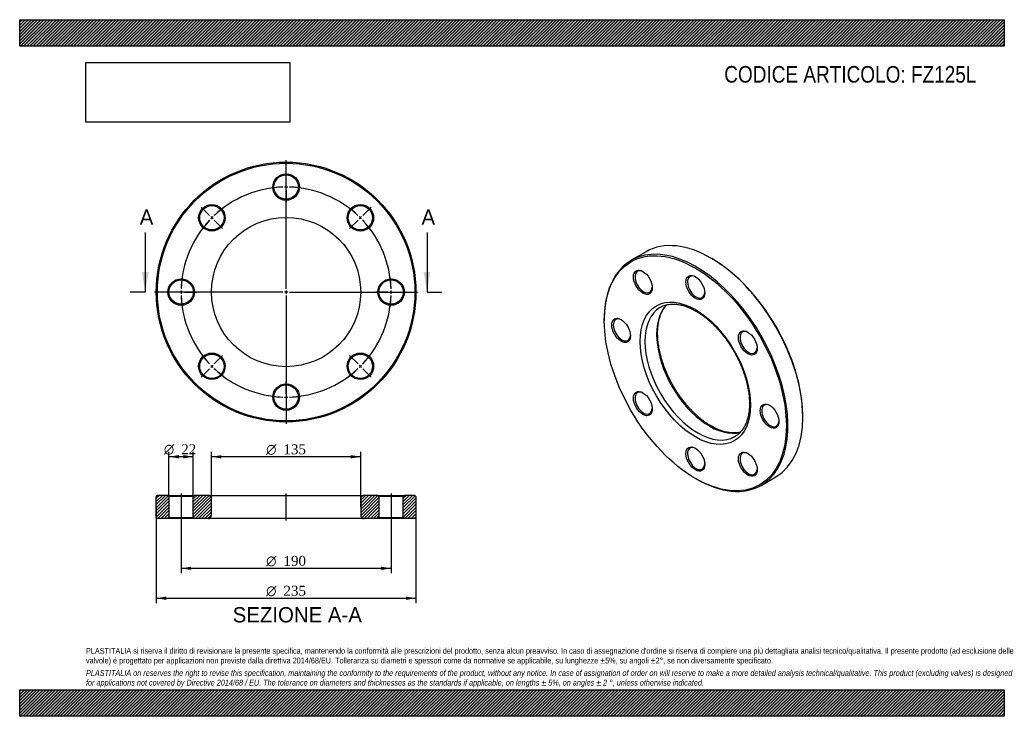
# Model space of a CAD drawing. Header units: millimetres. Extents: x 0 to 891, y 0 to 630.
import ezdxf
from ezdxf.enums import TextEntityAlignment as Align
from ezdxf.lldxf.tags import DXFTag

# ---------------------------------------------------------------- set-up
doc = ezdxf.new("R2010")
doc.units = ezdxf.units.MM
doc.header["$LTSCALE"] = 3
for name, color, linetype in [('Default', 7, 'Continuous'), ('DV2_Default', 7, 'Continuous'), ('DV3_Default', 7, 'Continuous'), ('FZ125L', 7, 'Continuous')]:
    doc.layers.add(name, color=color, linetype=linetype)
doc.styles.add('SEACAD_Solid_Edge_ANSI', font='seans.ttf')
doc.styles.add('SEACAD_Solid_Edge_ANSI1_Symbols', font='semeca1.ttf')
doc.styles.add('SEACAD_Times_New_Roman', font='times.ttf')
tags = doc.linetypes.add('CENTER2', pattern=[28.575, 19.05, -3.175, 3.175, -3.175]).pattern_tags.tags
tags[10:11] = [DXFTag(74, 4), DXFTag(75, 0), DXFTag(340, '0'), DXFTag(46, 0.0), DXFTag(50, 0.0), DXFTag(44, 0.0), DXFTag(45, 0.0)]
tags[8:9] = [DXFTag(74, 4), DXFTag(75, 0), DXFTag(340, '0'), DXFTag(46, 0.0), DXFTag(50, 0.0), DXFTag(44, 0.0), DXFTag(45, 0.0)]
tags[6:7] = [DXFTag(74, 4), DXFTag(75, 0), DXFTag(340, '0'), DXFTag(46, 0.0), DXFTag(50, 0.0), DXFTag(44, 0.0), DXFTag(45, 0.0)]
tags[4:5] = [DXFTag(74, 4), DXFTag(75, 0), DXFTag(340, '0'), DXFTag(46, 0.0), DXFTag(50, 0.0), DXFTag(44, 0.0), DXFTag(45, 0.0)]
picture_1 = doc.add_image_def('image1.jpg', size_in_pixel=(4302, 1260))

# ---------------------------------------------------------------- blocks, each defined once
blk = doc.blocks.new('SE')
at = {"layer": 'FZ125L', "color": 7, "linetype": 'Continuous'}
for p, q in [((566.8, 420.15), (553.37, 412.39)), ((626.26, 413.92), (625.55, 414.33)), ((529.03, 358.6), (529.03, 357.79)), ((708.64, 270.42), (708.64, 271.24)), ((611.41, 215.1), (612.12, 214.7)), ((670.87, 208.88), (684.3, 216.63))]:
    blk.add_line(p, q, dxfattribs=at)
for centre, major_axis, start_param, end_param in [((625.55, 318.39), (-58.75, 101.76), 3.141593, 6.283185), ((612.12, 310.63), (58.75, -101.76), 0, 3.926991), ((626.26, 318.8), (58.25, -100.89), 0.785398, 2.356194), ((564.62, 392.91), (-5.5, 9.53), 0, 3.882511), ((564.62, 392.91), (-5.5, 9.53), 5.542267, 6.283185), ((612.12, 388.2), (-5.5, 9.53), 0, 3.882511), ((612.12, 388.2), (-5.5, 9.53), 5.542267, 6.283185), ((613.53, 311.45), (-33.75, 58.46), 0.003279, 3.141593), ((624.14, 317.58), (33.75, -58.46), 3.303126, 6.123134), ((613.53, 311.45), (-33.75, 58.46), 0, 0.003279), ((544.94, 349.42), (-5.5, 9.53), 0, 3.882511), ((544.94, 349.42), (-5.5, 9.53), 5.542267, 6.283185), ((659.62, 338.06), (-5.5, 9.53), 0, 3.882511), ((659.62, 338.06), (-5.5, 9.53), 5.542267, 6.283185), ((564.62, 283.21), (-5.5, 9.53), 0, 3.882511), ((564.62, 283.21), (-5.5, 9.53), 5.542267, 6.283185), ((679.29, 271.85), (-5.5, 9.53), 0, 3.882511), ((679.29, 271.85), (-5.5, 9.53), 5.542267, 6.283185), ((613.53, 311.45), (-33.75, 58.46), 3.141593, 3.143774), ((612.12, 233.07), (-5.5, 9.53), 0, 3.882511), ((612.12, 233.07), (-5.5, 9.53), 5.542267, 6.283185), ((659.62, 228.36), (-5.5, 9.53), 0, 3.882511), ((659.62, 228.36), (-5.5, 9.53), 5.542267, 6.283185), ((612.12, 310.63), (58.75, -101.76), 5.497787, 6.283185)]:
    blk.add_ellipse(centre, major_axis=major_axis, ratio=0.57735, start_param=start_param, end_param=end_param, dxfattribs=at)
for centre, major_axis in [((611.41, 310.23), (-58.25, 100.89)), ((563.91, 392.5), (6, -10.39)), ((611.41, 387.79), (6, -10.39)), ((611.41, 310.23), (35.25, -61.05)), ((544.24, 349.01), (6, -10.39)), ((658.91, 337.65), (6, -10.39)), ((563.91, 282.8), (6, -10.39)), ((678.59, 271.44), (6, -10.39)), ((611.41, 232.66), (6, -10.39)), ((658.91, 227.95), (6, -10.39))]:
    blk.add_ellipse(centre, major_axis=major_axis, ratio=0.57735, dxfattribs=at)
for points, knots in [([(625.64, 262.61), (625.21, 262.86), (624.16, 263.47), (622.25, 264.68), (620.06, 266.19), (617.85, 267.83), (615.65, 269.57), (613.48, 271.43), (611.32, 273.38), (609.2, 275.44), (607.1, 277.59), (605.05, 279.84), (603.04, 282.17), (601.07, 284.57), (599.16, 287.06), (597.3, 289.61), (595.5, 292.23), (593.77, 294.91), (592.11, 297.63), (590.52, 300.4), (589.01, 303.22), (587.57, 306.06), (586.22, 308.93), (584.96, 311.82), (583.78, 314.72), (582.7, 317.63), (581.71, 320.54), (580.81, 323.44), (580.02, 326.32), (579.32, 329.19), (578.72, 332.03), (578.23, 334.83), (577.84, 337.59), (577.55, 340.31), (577.36, 342.97), (577.28, 345.58), (577.3, 348.12), (577.42, 350.58), (577.64, 352.98), (577.96, 355.28), (578.39, 357.51), (578.9, 359.64), (579.52, 361.68), (580.22, 363.61), (581.02, 365.45), (581.91, 367.18), (582.89, 368.8), (583.95, 370.32), (584.85, 371.42), (585.4, 372.02), (585.55, 372.17)], [0, 0, 0, 0, 0.010332, 0.0300391, 0.0497552, 0.0694799, 0.0892143, 0.1089591, 0.1287142, 0.1484794, 0.1682543, 0.1880382, 0.2078301, 0.2276293, 0.2474348, 0.2672455, 0.2870604, 0.3068784, 0.3266985, 0.3465196, 0.3663406, 0.38616, 0.4059768, 0.4257899, 0.4455982, 0.4654006, 0.485196, 0.5049835, 0.524762, 0.5445306, 0.5642884, 0.5840349, 0.6037695, 0.623492, 0.6432025, 0.6629018, 0.6825911, 0.7022725, 0.7219495, 0.7416256, 0.7613057, 0.7809976, 0.800711, 0.8204583, 0.8402546, 0.8601176, 0.8800672, 0.9001238, 0.9203068, 0.9276078, 0.9276078, 0.9276078, 0.9276078]), ([(579.69, 369.84), (579.79, 369.9), (580.34, 370.25), (581.52, 370.83), (583.15, 371.49), (584.86, 372.03), (586.63, 372.43), (588.47, 372.69), (590.35, 372.82), (592.28, 372.81), (594.26, 372.67), (596.28, 372.4), (598.34, 372), (600.44, 371.46), (602.56, 370.8), (604.71, 370.01), (606.89, 369.08), (609.08, 368.04), (611.28, 366.86), (613.5, 365.57), (615.71, 364.15), (617.92, 362.61), (620.13, 360.97), (622.32, 359.21), (624.49, 357.34), (626.64, 355.37), (628.76, 353.3), (630.85, 351.13), (632.9, 348.88), (634.91, 346.54), (636.87, 344.12), (638.77, 341.62), (640.62, 339.06), (642.41, 336.43), (644.13, 333.75), (645.79, 331.02), (647.37, 328.24), (648.87, 325.42), (650.29, 322.57), (651.63, 319.7), (652.88, 316.81), (654.05, 313.91), (655.12, 311), (656.09, 308.09), (656.98, 305.19), (657.76, 302.31), (658.44, 299.45), (659.03, 296.61), (659.51, 293.81), (659.88, 291.06), (660.16, 288.35), (660.33, 285.69), (660.4, 283.1), (660.37, 280.57), (660.23, 278.11), (659.99, 275.73), (659.66, 273.43), (659.22, 271.22), (658.69, 269.1), (658.07, 267.08), (657.35, 265.15), (656.54, 263.33), (655.64, 261.62), (654.65, 260.01), (653.57, 258.51), (652.41, 257.12), (651.16, 255.85), (649.83, 254.71), (648.53, 253.75), (647.74, 253.28), (647.34, 253.05)], [0, 0, 0, 0, 0.002783, 0.018385, 0.033983, 0.049529, 0.064991, 0.080351, 0.095603, 0.110752, 0.125812, 0.140796, 0.15572, 0.170598, 0.185443, 0.200265, 0.215073, 0.229873, 0.244671, 0.259469, 0.27427, 0.289077, 0.30389, 0.31871, 0.333538, 0.348374, 0.363218, 0.378068, 0.392926, 0.407789, 0.422658, 0.437531, 0.452408, 0.467288, 0.482171, 0.497055, 0.511939, 0.526823, 0.541706, 0.556587, 0.571465, 0.586339, 0.601209, 0.616074, 0.630932, 0.645783, 0.660627, 0.675463, 0.69029, 0.705109, 0.719918, 0.734718, 0.74951, 0.764294, 0.779073, 0.793849, 0.808625, 0.823405, 0.838194, 0.853, 0.867834, 0.882705, 0.897629, 0.91262, 0.927694, 0.942864, 0.958141, 0.973527, 0.989012, 1, 1, 1, 1]), ([(652.13, 256.85), (651.68, 256.75), (650.64, 256.54), (648.95, 256.31), (647.06, 256.2), (645.12, 256.23), (643.14, 256.38), (641.11, 256.67), (639.05, 257.09), (636.95, 257.65), (634.82, 258.33), (632.66, 259.14), (630.48, 260.08), (628.35, 261.12), (626.68, 262.02), (625.85, 262.49), (625.64, 262.61)], [0.2233186, 0.2233186, 0.2233186, 0.2233186, 0.2700181, 0.3313685, 0.3922896, 0.4528077, 0.5129727, 0.5728447, 0.6324848, 0.6919491, 0.7512869, 0.8105388, 0.8697378, 0.9289095, 0.9849223, 1, 1, 1, 1])]:
    blk.add_open_spline(points, degree=3, knots=knots, dxfattribs=at)
blk = doc.blocks.new('SE1')
at = {"layer": 'Default', "color": 7, "linetype": 'CENTER2'}
for start, end in [(91.80934, 133.19066), (46.80934, 88.19066), (136.80934, 178.19066), (1.80934, 43.19066), (181.80934, 223.19066), (316.80934, 358.19066), (226.80934, 268.19066), (271.80934, 313.19066)]:
    blk.add_arc((241.1, 383.69), 95, start, end, dxfattribs=at)
at = {"layer": 'DV2_Default', "color": 7, "linetype": 'CENTER2'}
for p, q in [((241.1, 386.69), (241.1, 502.94)), ((241.1, 481.69), (241.1, 492.44)), ((241.1, 477.19), (241.1, 480.19)), ((241.1, 475.69), (241.1, 464.94)), ((171.8, 452.99), (164.2, 460.59)), ((310.39, 452.99), (317.99, 460.59)), ((174.98, 449.81), (172.86, 451.93)), ((176.04, 448.74), (183.64, 441.14)), ((306.15, 448.74), (298.55, 441.14)), ((307.21, 449.81), (309.33, 451.93)), ((238.1, 383.69), (121.85, 383.69)), ((143.1, 383.69), (132.35, 383.69)), ((147.6, 383.69), (144.6, 383.69)), ((149.1, 383.69), (159.85, 383.69)), ((242.6, 383.69), (239.6, 383.69)), ((241.1, 385.19), (241.1, 382.19)), ((244.1, 383.69), (360.35, 383.69)), ((333.1, 383.69), (322.35, 383.69)), ((333.1, 383.69), (323.35, 383.69)), ((334.6, 383.69), (337.6, 383.69)), ((334.6, 383.69), (337.6, 383.69)), ((339.1, 383.69), (348.85, 383.69)), ((339.1, 383.69), (349.85, 383.69)), ((241.1, 380.69), (241.1, 264.44)), ((176.04, 318.64), (183.64, 326.24)), ((306.15, 318.64), (298.55, 326.24)), ((171.8, 314.39), (164.2, 306.79)), ((174.98, 317.58), (172.86, 315.45)), ((307.21, 317.58), (309.33, 315.45)), ((310.39, 314.39), (317.99, 306.79)), ((241.1, 291.69), (241.1, 302.44)), ((241.1, 290.19), (241.1, 287.19)), ((241.1, 285.69), (241.1, 274.94))]:
    blk.add_line(p, q, dxfattribs=at)
for start, end in [(91.80934, 98.29281), (89.09533, 90.90467), (81.70719, 88.19066), (126.70719, 133.19066), (46.80934, 53.29281), (136.80934, 143.29281), (134.09533, 135.90467), (44.09533, 45.90467), (36.70719, 43.19066), (171.70719, 178.19066), (1.80934, 8.29281), (1.80934, 7.6897), (179.09533, 180.90467), (359.09533, 0.90467), (359.09533, 0.90467), (181.80934, 188.29281), (351.70719, 358.19066), (352.3103, 358.19066), (216.70719, 223.19066), (316.80934, 323.29281), (224.09533, 225.90467), (226.80934, 233.29281), (306.70719, 313.19066), (314.09533, 315.90467), (261.70719, 268.19066), (269.09533, 270.90467), (271.80934, 278.29281)]:
    blk.add_arc((241.1, 383.69), 95, start, end, dxfattribs=at)
at = {"layer": 'FZ125L', "color": 7, "linetype": 'Continuous'}
for centre, radius in [((241.1, 383.69), 117.5), ((241.1, 383.69), 116.5), ((241.1, 478.69), 12), ((241.1, 478.69), 11), ((173.92, 450.87), 12), ((173.92, 450.87), 11), ((308.27, 450.87), 12), ((308.27, 450.87), 11), ((241.1, 383.69), 67.5), ((146.1, 383.69), 12), ((146.1, 383.69), 11), ((336.1, 383.69), 12), ((336.1, 383.69), 11), ((173.92, 316.52), 12), ((173.92, 316.52), 11), ((308.27, 316.52), 12), ((308.27, 316.52), 11), ((241.1, 288.69), 12), ((241.1, 288.69), 11)]:
    blk.add_circle(centre, radius, dxfattribs=at)
blk = doc.blocks.new('SE3')
at = {"color": 7, "linetype": 'Continuous', "style": 'SEACAD_Solid_Edge_ANSI'}
blk.add_text('A', height=13.8, dxfattribs=at).set_placement((108.62, 458.39), align=Align.TOP_LEFT)
blk = doc.blocks.new('SE4')
at = {"color": 7, "linetype": 'Continuous', "style": 'SEACAD_Solid_Edge_ANSI'}
blk.add_text('A', height=13.8, dxfattribs=at).set_placement((363.62, 458.39), align=Align.TOP_LEFT)
blk = doc.blocks.new('SEANNOT_GROUP')
at = {"linetype": 'Continuous'}
blk.add_hatch(color=7, dxfattribs=at).paths.add_polyline_path([(110.6, 401.69), (113.6, 383.69), (116.6, 401.69)])
at = {"color": 7, "linetype": 'Continuous'}
blk.add_lwpolyline([(113.6, 437.69), (113.6, 383.69)], dxfattribs=at)
blk = doc.blocks.new('SEANNOT_GROUP1')
at = {"linetype": 'Continuous'}
blk.add_hatch(color=7, dxfattribs=at).paths.add_polyline_path([(365.6, 401.69), (368.6, 383.69), (371.6, 401.69)])
at = {"color": 7, "linetype": 'Continuous'}
blk.add_lwpolyline([(368.6, 437.69), (368.6, 383.69)], dxfattribs=at)
blk = doc.blocks.new('SE2')
at = {"layer": 'Default', "color": 7, "linetype": 'CENTER2'}
for p, q in [((113.6, 383.69), (100.1, 383.69)), ((368.6, 383.69), (382.1, 383.69))]:
    blk.add_line(p, q, dxfattribs=at)
at = {"layer": 'Default'}
for name in ['SE3', 'SE4', 'SEANNOT_GROUP', 'SEANNOT_GROUP1']:
    blk.add_blockref(name, (0, 0), dxfattribs=at)
blk = doc.blocks.new('SE5')
at = {"layer": 'FZ125L', "linetype": 'Continuous'}
h = blk.add_hatch(dxfattribs=at)
h.set_pattern_fill('LINE', scale=0.62992, angle=45, style=0)
h.paths.add_polyline_path([(134.1, 199.79), (124.6, 199.79), (123.6, 198.79), (123.6, 179.79), (124.6, 178.79), (134.1, 178.79), (135.1, 179.79), (135.1, 198.79)])
h = blk.add_hatch(dxfattribs=at)
h.set_pattern_fill('LINE', scale=0.62992, angle=45, style=0)
edge = h.paths.add_edge_path()
edge.add_line((158.1, 178.79), (170.6, 178.79))
edge.add_arc((170.6, 181.79), 3, 270, 360)
edge.add_line((173.6, 181.79), (173.6, 196.79))
edge.add_arc((170.6, 196.79), 3, 0, 90)
edge.add_line((170.6, 199.79), (158.1, 199.79))
edge.add_line((158.1, 199.79), (157.1, 198.79))
edge.add_line((157.1, 198.79), (157.1, 179.79))
edge.add_line((157.1, 179.79), (158.1, 178.79))
h = blk.add_hatch(dxfattribs=at)
h.set_pattern_fill('LINE', scale=0.62992, angle=45, style=0)
edge = h.paths.add_edge_path()
edge.add_line((325.1, 179.79), (325.1, 198.79))
edge.add_line((325.1, 198.79), (324.1, 199.79))
edge.add_line((324.1, 199.79), (311.6, 199.79))
edge.add_arc((311.6, 196.79), 3, 90, 180)
edge.add_line((308.6, 196.79), (308.6, 181.79))
edge.add_arc((311.6, 181.79), 3, 180, 270)
edge.add_line((311.6, 178.79), (324.1, 178.79))
edge.add_line((324.1, 178.79), (325.1, 179.79))
h = blk.add_hatch(dxfattribs=at)
h.set_pattern_fill('LINE', scale=0.62992, angle=45, style=0)
h.paths.add_polyline_path([(347.1, 198.79), (347.1, 179.79), (348.1, 178.79), (357.6, 178.79), (358.6, 179.79), (358.6, 198.79), (357.6, 199.79), (348.1, 199.79)])
at = {"layer": 'DV3_Default', "color": 7, "linetype": 'CENTER2'}
for p, q in [((146.1, 201.54), (146.1, 177.04)), ((241.1, 177.04), (241.1, 201.54)), ((336.1, 201.54), (336.1, 177.04))]:
    blk.add_line(p, q, dxfattribs=at)
at = {"layer": 'FZ125L', "color": 7, "linetype": 'Continuous'}
for p, q in [((124.6, 199.79), (123.6, 198.79)), ((123.6, 179.79), (123.6, 198.79)), ((134.1, 199.79), (124.6, 199.79)), ((134.1, 199.79), (158.1, 199.79)), ((134.1, 199.79), (135.1, 198.79)), ((157.1, 198.79), (135.1, 198.79)), ((135.1, 198.79), (135.1, 179.79)), ((157.1, 198.79), (158.1, 199.79)), ((157.1, 179.79), (157.1, 198.79)), ((170.6, 199.79), (158.1, 199.79)), ((170.6, 199.79), (311.6, 199.79)), ((173.6, 181.79), (173.6, 196.79)), ((308.6, 196.79), (308.6, 181.79)), ((324.1, 199.79), (311.6, 199.79)), ((324.1, 199.79), (348.1, 199.79)), ((324.1, 199.79), (325.1, 198.79)), ((347.1, 198.79), (325.1, 198.79)), ((325.1, 198.79), (325.1, 179.79)), ((347.1, 198.79), (348.1, 199.79)), ((347.1, 179.79), (347.1, 198.79)), ((357.6, 199.79), (348.1, 199.79)), ((358.6, 198.79), (357.6, 199.79)), ((358.6, 198.79), (358.6, 179.79)), ((123.6, 179.79), (124.6, 178.79)), ((134.1, 178.79), (124.6, 178.79)), ((135.1, 179.79), (134.1, 178.79)), ((158.1, 178.79), (134.1, 178.79)), ((135.1, 179.79), (157.1, 179.79)), ((158.1, 178.79), (157.1, 179.79)), ((170.6, 178.79), (158.1, 178.79)), ((311.6, 178.79), (170.6, 178.79)), ((324.1, 178.79), (311.6, 178.79)), ((325.1, 179.79), (324.1, 178.79)), ((348.1, 178.79), (324.1, 178.79)), ((325.1, 179.79), (347.1, 179.79)), ((348.1, 178.79), (347.1, 179.79)), ((357.6, 178.79), (348.1, 178.79)), ((357.6, 178.79), (358.6, 179.79))]:
    blk.add_line(p, q, dxfattribs=at)
for centre, start, end in [((170.6, 196.79), 0, 90), ((311.6, 196.79), 90, 180), ((170.6, 181.79), 270, 0), ((311.6, 181.79), 180, 270)]:
    blk.add_arc(centre, 3, start, end, dxfattribs=at)
blk = doc.blocks.new('GDimGGroup')
at = {"layer": 'Default', "linetype": 'Continuous'}
for points in [[(144.1, 236.27), (135.1, 234.77), (144.1, 233.27)], [(148.1, 236.27), (148.1, 233.27), (157.1, 234.77)]]:
    blk.add_hatch(color=7, dxfattribs=at).paths.add_polyline_path(points)
at = {"layer": 'Default', "color": 7, "linetype": 'Continuous'}
for p, q in [((135.1, 198.79), (135.1, 239.27)), ((157.1, 234.77), (135.1, 234.77)), ((157.1, 198.79), (157.1, 239.27))]:
    blk.add_line(p, q, dxfattribs=at)
for s, style, p in [('O', 'SEACAD_Solid_Edge_ANSI1_Symbols', (130.48, 246.02)), ('22', 'SEACAD_Times_New_Roman', (146.14, 246.02))]:
    blk.add_text(s, height=9, dxfattribs=dict(at, style=style)).set_placement(p, align=Align.TOP_LEFT)
blk = doc.blocks.new('GDimGGroup1')
at = {"layer": 'Default', "linetype": 'Continuous'}
for points in [[(155.1, 132.3), (155.1, 135.3), (146.1, 133.8)], [(327.1, 132.3), (336.1, 133.8), (327.1, 135.3)]]:
    blk.add_hatch(color=7, dxfattribs=at).paths.add_polyline_path(points)
at = {"layer": 'Default', "color": 7, "linetype": 'Continuous'}
for p, q in [((146.1, 178.79), (146.1, 129.3)), ((336.1, 178.79), (336.1, 129.3)), ((336.1, 133.8), (146.1, 133.8))]:
    blk.add_line(p, q, dxfattribs=at)
for s, style, p in [('O', 'SEACAD_Solid_Edge_ANSI1_Symbols', (223.03, 145.05)), ('190', 'SEACAD_Times_New_Roman', (238.69, 145.05))]:
    blk.add_text(s, height=9, dxfattribs=dict(at, style=style)).set_placement(p, align=Align.TOP_LEFT)
blk = doc.blocks.new('GDimGGroup2')
at = {"layer": 'Default', "linetype": 'Continuous'}
for points in [[(182.6, 236.21), (173.6, 234.71), (182.6, 233.21)], [(299.6, 236.21), (299.6, 233.21), (308.6, 234.71)]]:
    blk.add_hatch(color=7, dxfattribs=at).paths.add_polyline_path(points)
at = {"layer": 'Default', "color": 7, "linetype": 'Continuous'}
for p, q in [((173.6, 189.29), (173.6, 239.21)), ((308.6, 234.71), (173.6, 234.71)), ((308.6, 189.29), (308.6, 239.21))]:
    blk.add_line(p, q, dxfattribs=at)
for s, style, p in [('O', 'SEACAD_Solid_Edge_ANSI1_Symbols', (223.03, 245.96)), ('135', 'SEACAD_Times_New_Roman', (238.69, 245.96))]:
    blk.add_text(s, height=9, dxfattribs=dict(at, style=style)).set_placement(p, align=Align.TOP_LEFT)
blk = doc.blocks.new('GDimGGroup3')
at = {"layer": 'Default', "linetype": 'Continuous'}
for points in [[(132.6, 105.3), (132.6, 108.3), (123.6, 106.8)], [(349.6, 105.3), (358.6, 106.8), (349.6, 108.3)]]:
    blk.add_hatch(color=7, dxfattribs=at).paths.add_polyline_path(points)
at = {"layer": 'Default', "color": 7, "linetype": 'Continuous'}
for p, q in [((123.6, 189.29), (123.6, 102.3)), ((358.6, 189.29), (358.6, 102.3)), ((123.6, 106.8), (358.6, 106.8))]:
    blk.add_line(p, q, dxfattribs=at)
for s, style, p in [('O', 'SEACAD_Solid_Edge_ANSI1_Symbols', (223.03, 118.05)), ('235', 'SEACAD_Times_New_Roman', (238.69, 118.05))]:
    blk.add_text(s, height=9, dxfattribs=dict(at, style=style)).set_placement(p, align=Align.TOP_LEFT)

msp = doc.modelspace()

# ---------------------------------------------------------------- hatches: boundary and pattern name
at = {"layer": 'Default', "linetype": 'Continuous'}
h = msp.add_hatch(dxfattribs=at)
h.set_pattern_fill('LINE', scale=0.629921, angle=45, style=0)
h.paths.add_polyline_path([(891, 606), (891, 630), (0, 630), (0, 606)])
for points in [[(891, 606), (891, 630), (0, 630), (0, 606)], [(891, 0), (891, 24), (0, 24), (0, 0)]]:
    msp.add_hatch(color=7, dxfattribs=at).paths.add_polyline_path(points)
h = msp.add_hatch(dxfattribs=at)
h.set_pattern_fill('LINE', scale=0.62992, angle=45, style=0)
h.paths.add_polyline_path([(891, 0), (891, 24), (0, 24), (0, 0)])

# ---------------------------------------------------------------- linework, layer by layer
at = {"layer": 'Default', "color": 7, "linetype": 'Continuous'}
for p, q in [((0, 630), (891, 630)), ((0, 606), (0, 630)), ((891, 630), (891, 606)), ((891, 606), (0, 606)), ((0, 24), (891, 24)), ((0, 0), (0, 24)), ((891, 24), (891, 0)), ((891, 0), (0, 0))]:
    msp.add_line(p, q, dxfattribs=at)

# ---------------------------------------------------------------- block references
at = {"layer": 'Default'}
for name in ['SE1', 'SE2', 'SE', 'GDimGGroup', 'GDimGGroup2', 'SE5', 'GDimGGroup3', 'GDimGGroup1']:
    msp.add_blockref(name, (0, 0), dxfattribs=at)

# ---------------------------------------------------------------- texts
at = {"layer": 'Default', "color": 7, "linetype": 'Continuous', "style": 'SEACAD_Solid_Edge_ANSI'}
msp.add_text('SEZIONE A-A', height=13.8, dxfattribs=at).set_placement((192.77, 98.71), align=Align.TOP_LEFT)
at = {"layer": 'Default', "attachment_point": 1}
for s, insert, char_height, width in [('{\\fArial Narrow|b0||i0||c0|p34;\\C7;\\H15.;\\W1.;CODICE ARTICOLO: FZ125L}', (637.56, 588.1), 15, 237.8988), ("{\\fArial Narrow|b0||i0||c0|p34;\\C7;\\H5.25;\\W1.;PLASTITALIA si riserva il diritto di revisionare la presente specifica, mantenendo la conformità alle prescrizioni del prodotto, senza alcun preavviso. In caso di assegnazione d'ordine si riserva di compiere una più dettagliata analisi tecnico/qualitativa. Il presente prodotto (ad esclusione delle \\P}{\\fArial Narrow|b0||i0||c0|p34;\\C7;\\H5.25;\\W1.;valvole) è progettato per applicazioni non previste dalla direttiva 2014/68/EU. Tolleranza su diametri e spessori come da normative se applicabile, su lunghezze ±5%, su angoli ±2°, se non diversamente specificato.\\P}{\\fArial Narrow|b0||i0||c0|p34;\\C7;\\H1.5;\\W1.;   \\P}{\\fArial Narrow|b0||i1||c0|p34;\\C7;\\H5.25;\\W1.;PLASTITALIA on reserves the right to revise this specification, maintaining the conformity to the requirements of the product, without any notice. In case of assignation of order on will reserve to make a more detailed analysis technical/qualitative. This product (excluding valves) is designed \\P}{\\fArial Narrow|b0||i1||c0|p34;\\C7;\\H5.25;\\W1.;for applications not covered by Directive 2014/68 / EU. The tolerance on diameters and thicknesses as the standards if applicable, on lengths ± 5%, on angles ± 2 °, unless otherwise indicated.\\P}", (60, 61.81), 5.25, 771)]:
    msp.add_mtext(s, dxfattribs=dict(at, insert=insert, char_height=char_height, width=width))

# ---------------------------------------------------------------- pictures from other files: only their frames are drawn
image = msp.add_image(picture_1, insert=(60, 537.31), size_in_units=(184.37, 54))
image.dxf.flags = 7

doc.saveas('drawing.dxf')
